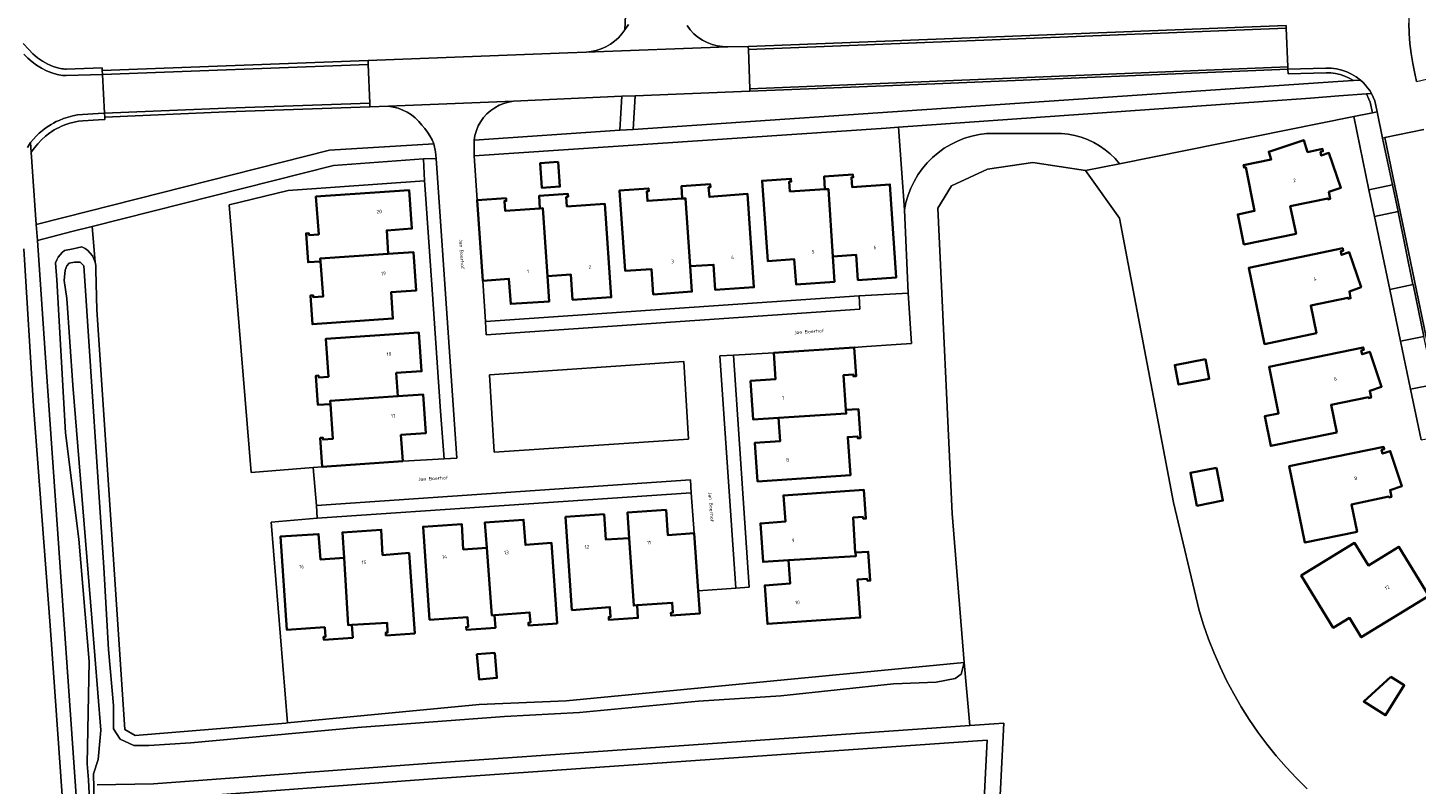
# Model space of a CAD drawing. Header units: metres. Extents: x 229229 to 231729, y 593167 to 595667.
# Tile 240 of 256: x 230621 to 230797, y 595030 to 595127. Entities that reach past the tile are written whole.
import ezdxf
from ezdxf.enums import TextEntityAlignment as Align

# ---------------------------------------------------------------- set-up
doc = ezdxf.new("R2010")
doc.units = ezdxf.units.M
for name, color, linetype, lineweight in [('B-WE-GR-GROENVOORZIENING-GV', 80, 'Continuous', 18), ('B-WE-OG-BEBOUWING-GV', 7, 'Continuous', 35), ('B-WE-OG-BEBOUWING-T18', 10, 'Continuous', 18), ('B-WE-OG-TERREIN_ERF-GV', 7, 'Continuous', 18), ('B-WE-OG-TOPOGRAFIE-T18', 10, 'Continuous', 18), ('B-WE-OG-WATER-GV', 130, 'Continuous', 18), ('B-WE-OG-WATER_SLOOT-GV', 120, 'Continuous', 18), ('B-WE-VH-VERHARDING_GESLOTEN-GV', 252, 'Continuous', 18), ('B-WE-VH-VERHARDING_HALFVERHARDING-GV', 252, 'Continuous', 18), ('B-WE-VH-VERHARDING_OPEN-GV', 252, 'Continuous', 18)]:
    doc.layers.add(name, color=color, linetype=linetype, lineweight=lineweight)
doc.styles.add('NLCS-ISO-M250-T18', font='NLCS-ISO.ttf', dxfattribs={"height": 0.45})

msp = doc.modelspace()

# ---------------------------------------------------------------- linework, layer by layer
at = {"layer": 'B-WE-GR-GROENVOORZIENING-GV'}
for points in [[(230800.184, 595145.71), (230800.65, 595156.691), (230797.691, 595156.846), (230797.575, 595154.294), (230796.755, 595137.07), (230796.404, 595129.686), (230796.323, 595128.397), (230796.301, 595127.106), (230796.34, 595125.815), (230796.439, 595124.528), (230796.598, 595123.246), (230796.816, 595121.973), (230797.093, 595120.712), (230797.309, 595119.674), (230800.383, 595120.392), (230800.131, 595121.548), (230799.231, 595125.5)], [(230787.263, 595119.677), (230789.255, 595119.808), (230788.731, 595120.122), (230788.176, 595120.379), (230787.597, 595120.575), (230787, 595120.708), (230786.392, 595120.777), (230785.781, 595120.781), (230780.941, 595120.648), (230780.924, 595121.247), (230735.976, 595119.412), (230712.455, 595118.461), (230697.836, 595117.88), (230697.612, 595113.592)], [(230670.716, 595114.141), (230670.309, 595114.619), (230669.857, 595115.054), (230669.362, 595115.441), (230668.831, 595115.776), (230668.269, 595116.055), (230667.681, 595116.276), (230667.074, 595116.437), (230666.454, 595116.535), (230664.084, 595116.47), (230645.833, 595115.814), (230630.339, 595115.157), (230630.355, 595114.845), (230629.554, 595114.802), (230627.569, 595114.689), (230627.01, 595114.625), (230626.456, 595114.524), (230625.91, 595114.385), (230625.375, 595114.21), (230624.853, 595113.999), (230624.535, 595113.851), (230624.223, 595113.691), (230623.918, 595113.518), (230623.621, 595113.332), (230623.331, 595113.135), (230622.791, 595112.719), (230622.285, 595112.263), (230621.814, 595111.77), (230621.383, 595111.243), (230620.992, 595110.684), (230621.625, 595101.481), (230625.112, 595102.373), (230658.944, 595110.951), (230672.224, 595111.734), (230671.992, 595112.256), (230671.724, 595112.76), (230671.42, 595113.243), (230671.084, 595113.705)], [(230696.133, 595117.835), (230682.356, 595117.188), (230681.731, 595117.08), (230681.122, 595116.904), (230680.537, 595116.661), (230679.981, 595116.355), (230679.464, 595115.989), (230678.99, 595115.568), (230678.566, 595115.097), (230678.197, 595114.581), (230677.887, 595114.028), (230677.64, 595113.444), (230677.46, 595112.836), (230677.349, 595112.212), (230695.914, 595113.477)], [(230789.307, 595115.217), (230791.686, 595115.695), (230791.406, 595117.047), (230791.246, 595117.445), (230790.916, 595118.101), (230787.391, 595117.859), (230783.794, 595117.552), (230731.374, 595113.882), (230732.109, 595103.365), (230732.306, 595104.304), (230732.579, 595105.223), (230732.927, 595106.118), (230733.347, 595106.98), (230733.836, 595107.805), (230734.391, 595108.588), (230735.009, 595109.322), (230735.684, 595110.003), (230736.413, 595110.626), (230737.191, 595111.188), (230738.012, 595111.684), (230738.871, 595112.111), (230739.763, 595112.466), (230740.68, 595112.746), (230741.617, 595112.951), (230742.568, 595113.078), (230744.71, 595113.078), (230752.117, 595113.078), (230752.968, 595112.986), (230753.808, 595112.823), (230754.632, 595112.591), (230755.434, 595112.292), (230756.208, 595111.927), (230756.949, 595111.499), (230757.652, 595111.011), (230758.313, 595110.466), (230758.925, 595109.869), (230759.486, 595109.222)], [(230791.686, 595115.695), (230789.307, 595115.217), (230791.245, 595105.909), (230794.233, 595106.545), (230792.962, 595112.478), (230792.274, 595115.813)], [(230646.186, 595103.981), (230653.687, 595105.811), (230671.04, 595107.049), (230670.912, 595109.837), (230659.435, 595109.012), (230628.753, 595101.251), (230629.116, 595096.688), (230629.162, 595096.485), (230629.194, 595096.28), (230629.21, 595096.073), (230629.212, 595095.865), (230629.199, 595095.658), (230629.354, 595090.616), (230632.912, 595037.213), (230634.214, 595036.446), (230653.383, 595038.02), (230653.603, 595038.041), (230651.504, 595063.6), (230657.387, 595064.083), (230657.272, 595065.735), (230656.863, 595070.552), (230648.984, 595069.905)], [(230796.852, 595093.841), (230796.847, 595093.867), (230794.969, 595103.112), (230794.959, 595103.157), (230791.952, 595102.515), (230793.891, 595093.199)], [(230795.258, 595086.634), (230796.531, 595080.522), (230799.523, 595081.134), (230798.24, 595087.239)]]:
    msp.add_lwpolyline(points, close=True, dxfattribs=at)
for points in [[(230619.951, 595124.507), (230620.676, 595123.743), (230621.208, 595123.199), (230621.791, 595122.71), (230622.418, 595122.28), (230623.086, 595121.915), (230623.785, 595121.616), (230624.511, 595121.388), (230624.696, 595121.344), (230624.882, 595121.311), (230625.071, 595121.288), (230625.26, 595121.276), (230625.45, 595121.274), (230630.008, 595121.425), (230630.016, 595121.088), (230663.854, 595122.369), (230689.295, 595123.354), (230691.609, 595123.434), (230692.262, 595123.5), (230692.904, 595123.635), (230693.528, 595123.837), (230694.128, 595124.103), (230694.696, 595124.431), (230695.226, 595124.817), (230695.713, 595125.256), (230696.151, 595125.745), (230696.535, 595126.277), (230696.743, 595130.933)], [(230704.46, 595126.806), (230704.865, 595126.266), (230705.327, 595125.775), (230705.841, 595125.338), (230706.401, 595124.961), (230706.999, 595124.648), (230707.629, 595124.404), (230708.281, 595124.232), (230708.949, 595124.133), (230709.623, 595124.109), (230712.248, 595124.166), (230780.7, 595126.836)], [(230629.317, 595009.08), (230628.291, 595030.773), (230628.104, 595032.808), (230628.343, 595045.873), (230627.054, 595061.413), (230625.354, 595074.949), (230624.258, 595094.426), (230624.084, 595096.615), (230624.235, 595096.974), (230624.428, 595097.313), (230624.659, 595097.626), (230624.927, 595097.91), (230625.226, 595098.159), (230626.335, 595098.391), (230627.443, 595098.623), (230627.834, 595098.42), (230628.19, 595098.16), (230628.503, 595097.849), (230628.765, 595097.494), (230628.971, 595097.105), (230629.116, 595096.688), (230628.753, 595101.251), (230626.161, 595100.586), (230621.765, 595099.45), (230622.711, 595085.76), (230628.119, 595008.776)]]:
    msp.add_lwpolyline(points, dxfattribs=at)
at = {"layer": 'B-WE-OG-BEBOUWING-GV'}
for points in [[(230781.97, 595100.299), (230781.233, 595103.815), (230785.996, 595104.803), (230786.02, 595104.685), (230786.324, 595104.76), (230786.146, 595105.632), (230787.654, 595106.135), (230786.148, 595110.589), (230785.171, 595110.263), (230785.079, 595110.734), (230785.393, 595110.805), (230785.333, 595111.117), (230783.437, 595110.704), (230782.949, 595112.228), (230778.478, 595110.757), (230778.804, 595109.78), (230775.279, 595109.047), (230775.343, 595108.733), (230775.559, 595108.777), (230776.694, 595103.211), (230774.548, 595102.773), (230775.33, 595098.943)], [(230688.061, 595109.448), (230685.762, 595109.296), (230685.97, 595106.161), (230688.269, 595106.313)], [(230722.006, 595105.998), (230722.446, 595106.001), (230723.008, 595097.415), (230725.981, 595097.62), (230726.202, 595094.408), (230731.07, 595094.739), (230730.267, 595106.586), (230725.448, 595106.257), (230725.365, 595107.479), (230725.603, 595107.495), (230725.574, 595107.842), (230721.902, 595107.592)], [(230704.851, 595096.167), (230704.265, 595104.803), (230703.841, 595104.787), (230699.419, 595104.487), (230699.336, 595105.709), (230699.575, 595105.725), (230699.551, 595106.073), (230695.872, 595105.82), (230696.577, 595095.57), (230699.925, 595095.803), (230700.148, 595092.595), (230705.073, 595092.937)], [(230703.841, 595104.787), (230704.265, 595104.803), (230704.851, 595096.167), (230707.824, 595096.371), (230708.045, 595093.159), (230712.973, 595093.498), (230712.156, 595105.37), (230707.296, 595105), (230707.201, 595106.237), (230707.443, 595106.256), (230707.416, 595106.608), (230703.734, 595106.357)], [(230722.006, 595105.998), (230717.545, 595105.706), (230717.464, 595106.939), (230717.705, 595106.955), (230717.682, 595107.306), (230714.011, 595107.055), (230714.75, 595096.816), (230718.097, 595097.057), (230718.328, 595093.85), (230723.229, 595094.203), (230723.008, 595097.415), (230722.446, 595106.001)], [(230666.431, 595097.761), (230666.226, 595100.743), (230669.428, 595100.964), (230669.093, 595105.844), (230657.226, 595105.05), (230657.569, 595100.23), (230656.334, 595100.142), (230656.317, 595100.381), (230655.968, 595100.356), (230656.219, 595096.685), (230657.805, 595096.794), (230657.774, 595097.166)], [(230686.698, 595094.913), (230686.109, 595103.545), (230685.734, 595103.542), (230681.293, 595103.239), (230681.209, 595104.47), (230681.449, 595104.486), (230681.425, 595104.836), (230677.736, 595104.585), (230678.443, 595094.328), (230681.774, 595094.58), (230682.016, 595091.369), (230686.914, 595091.701)], [(230686.698, 595094.913), (230689.671, 595095.114), (230689.888, 595091.901), (230694.807, 595092.234), (230694.004, 595104.107), (230689.164, 595103.779), (230689.081, 595105.007), (230689.321, 595105.023), (230689.297, 595105.372), (230685.626, 595105.122), (230685.734, 595103.542), (230686.109, 595103.545)], [(230657.805, 595096.794), (230658.121, 595092.315), (230656.88, 595092.228), (230656.863, 595092.47), (230656.51, 595092.445), (230656.761, 595088.783), (230667.015, 595089.508), (230666.778, 595092.853), (230669.971, 595093.072), (230669.633, 595097.981), (230666.431, 595097.761), (230657.774, 595097.166)], [(230784.563, 595087.637), (230783.834, 595091.156), (230788.575, 595092.151), (230788.6, 595092.033), (230788.909, 595092.098), (230788.748, 595092.973), (230790.246, 595093.507), (230788.739, 595097.959), (230787.769, 595097.613), (230787.656, 595098.079), (230787.978, 595098.148), (230787.914, 595098.459), (230775.933, 595095.962), (230777.954, 595086.263)], [(230659.071, 595078.633), (230659.031, 595079.045), (230667.647, 595079.621), (230667.442, 595082.584), (230670.675, 595082.806), (230670.335, 595087.735), (230658.463, 595086.916), (230658.809, 595082.113), (230657.579, 595082.024), (230657.561, 595082.262), (230657.214, 595082.237), (230657.471, 595078.526)], [(230724.654, 595077.872), (230724.375, 595082.32), (230725.619, 595082.398), (230725.634, 595082.159), (230725.983, 595082.182), (230725.733, 595085.848), (230715.489, 595085.144), (230715.721, 595081.8), (230712.537, 595081.579), (230712.878, 595076.661), (230716.11, 595076.885), (230724.718, 595077.425)], [(230787.134, 595075.001), (230786.427, 595078.512), (230791.181, 595079.504), (230791.205, 595079.387), (230791.512, 595079.454), (230791.339, 595080.327), (230792.845, 595080.836), (230791.346, 595085.285), (230790.362, 595084.979), (230790.263, 595085.449), (230790.586, 595085.521), (230790.521, 595085.829), (230778.528, 595083.348), (230779.732, 595077.443), (230777.972, 595077.084), (230778.746, 595073.291)], [(230770.449, 595084.338), (230766.532, 595083.597), (230767.004, 595081.105), (230770.921, 595081.846)], [(230668.262, 595071.366), (230668.035, 595074.709), (230671.218, 595074.925), (230670.88, 595079.843), (230667.647, 595079.621), (230659.031, 595079.045), (230659.071, 595078.633), (230659.368, 595074.192), (230658.128, 595074.109), (230658.112, 595074.349), (230657.762, 595074.326), (230658.017, 595070.645)], [(230716.11, 595076.885), (230716.316, 595073.922), (230713.084, 595073.698), (230713.425, 595068.771), (230725.268, 595069.594), (230724.911, 595074.414), (230726.155, 595074.506), (230726.173, 595074.267), (230726.522, 595074.291), (230726.27, 595077.982), (230724.654, 595077.872), (230724.718, 595077.425)], [(230789.731, 595062.355), (230789.021, 595065.86), (230793.767, 595066.855), (230793.792, 595066.738), (230794.103, 595066.802), (230793.929, 595067.675), (230795.433, 595068.191), (230793.947, 595072.648), (230792.968, 595072.328), (230792.86, 595072.796), (230793.176, 595072.865), (230793.119, 595073.176), (230781.099, 595070.711), (230783.093, 595060.985)], [(230771.827, 595070.525), (230768.517, 595069.877), (230769.338, 595065.685), (230772.648, 595066.333)], [(230725.875, 595059.713), (230725.863, 595059.712), (230725.597, 595064.188), (230726.858, 595064.263), (230726.872, 595064.021), (230727.221, 595064.045), (230726.972, 595067.705), (230716.728, 595067.001), (230716.967, 595063.67), (230713.795, 595063.442), (230714.135, 595058.534), (230717.368, 595058.749), (230725.917, 595059.257)], [(230679.951, 595051.756), (230684.408, 595052.104), (230684.508, 595050.812), (230684.268, 595050.793), (230684.293, 595050.444), (230687.921, 595050.697), (230687.216, 595060.944), (230683.887, 595060.693), (230683.645, 595063.891), (230678.731, 595063.551), (230678.954, 595060.322), (230679.626, 595051.718)], [(230697.081, 595061.575), (230694.118, 595061.37), (230693.895, 595064.602), (230688.997, 595064.262), (230689.801, 595052.41), (230694.627, 595052.78), (230694.723, 595051.523), (230694.484, 595051.505), (230694.508, 595051.156), (230698.209, 595051.412), (230698.096, 595053.03), (230697.659, 595052.97)], [(230697.081, 595061.575), (230697.659, 595052.97), (230698.096, 595053.03), (230702.561, 595053.33), (230702.645, 595052.073), (230702.404, 595052.057), (230702.429, 595051.708), (230706.06, 595051.957), (230705.859, 595054.855), (230705.35, 595062.187), (230701.998, 595061.954), (230701.776, 595065.147), (230696.858, 595064.807)], [(230660.818, 595059.069), (230657.785, 595058.859), (230657.561, 595062.085), (230652.709, 595061.756), (230653.528, 595049.884), (230658.346, 595050.22), (230658.431, 595048.993), (230658.192, 595048.976), (230658.216, 595048.627), (230661.897, 595048.884), (230661.784, 595050.51), (230661.337, 595050.476)], [(230660.818, 595059.069), (230661.337, 595050.476), (230661.784, 595050.51), (230666.269, 595050.781), (230666.344, 595049.542), (230666.102, 595049.527), (230666.127, 595049.178), (230669.788, 595049.433), (230669.075, 595059.669), (230665.706, 595059.406), (230665.524, 595062.637), (230660.594, 595062.296)], [(230678.954, 595060.322), (230675.971, 595060.116), (230675.774, 595063.346), (230670.846, 595063.005), (230671.676, 595051.173), (230676.489, 595051.511), (230676.577, 595050.258), (230676.338, 595050.241), (230676.362, 595049.892), (230680.063, 595050.149), (230679.951, 595051.756), (230679.626, 595051.718)], [(230798.881, 595054.2), (230795.056, 595060.471), (230791.172, 595058.091), (230789.418, 595060.953), (230782.625, 595056.814), (230786.704, 595050.147), (230788.758, 595051.404), (230790.271, 595048.932)], [(230725.875, 595059.713), (230725.917, 595059.257), (230717.368, 595058.749), (230717.575, 595055.766), (230714.343, 595055.542), (230714.683, 595050.643), (230726.504, 595051.445), (230726.155, 595056.278), (230727.393, 595056.367), (230727.411, 595056.128), (230727.76, 595056.153), (230727.509, 595059.824)], [(230679.994, 595046.973), (230677.714, 595046.784), (230677.979, 595043.58), (230680.259, 595043.769)], [(230794.009, 595043.909), (230790.57, 595040.761), (230793.367, 595039.02), (230795.739, 595042.832)]]:
    msp.add_lwpolyline(points, close=True, dxfattribs=at)
at = {"layer": 'B-WE-OG-TERREIN_ERF-GV'}
for points in [[(230797.874, 595074.073), (230796.531, 595080.522), (230795.258, 595086.634), (230793.891, 595093.199), (230791.952, 595102.515), (230791.245, 595105.909), (230789.307, 595115.217), (230759.486, 595109.222), (230755.164, 595108.353), (230759.476, 595102.301), (230766.357, 595066.081), (230769.634, 595052.353), (230770.198, 595050.519), (230770.83, 595048.708), (230771.531, 595046.923), (230772.298, 595045.164), (230773.131, 595043.436), (230774.029, 595041.741), (230774.99, 595040.081), (230776.013, 595038.458), (230777.096, 595036.875), (230778.239, 595035.334), (230779.439, 595033.837), (230780.694, 595032.387), (230782.003, 595030.985), (230783.364, 595029.633)], [(230739.676, 594977.163), (230742.651, 595035.835), (230672.07, 595030.937), (230636.744, 595028.283)]]:
    msp.add_lwpolyline(points, dxfattribs=at)
for points in [[(230738.189, 595064.706), (230736.354, 595103.584), (230738.097, 595106.427), (230742.685, 595108.536), (230748.466, 595109.361), (230755.164, 595108.353), (230759.486, 595109.222), (230758.925, 595109.869), (230758.313, 595110.466), (230757.652, 595111.011), (230756.949, 595111.499), (230756.208, 595111.927), (230755.434, 595112.292), (230754.632, 595112.591), (230753.808, 595112.823), (230752.968, 595112.986), (230752.117, 595113.078), (230744.71, 595113.078), (230742.568, 595113.078), (230741.617, 595112.951), (230740.68, 595112.746), (230739.763, 595112.466), (230738.871, 595112.111), (230738.012, 595111.684), (230737.191, 595111.188), (230736.413, 595110.626), (230735.684, 595110.003), (230735.009, 595109.322), (230734.391, 595108.588), (230733.836, 595107.805), (230733.347, 595106.98), (230732.927, 595106.118), (230732.579, 595105.223), (230732.306, 595104.304), (230732.109, 595103.365), (230732.579, 595092.738), (230733.024, 595086.357), (230731.075, 595086.221), (230727.303, 595085.958), (230726.75, 595085.919), (230725.733, 595085.848), (230725.983, 595082.182), (230725.634, 595082.159), (230725.619, 595082.398), (230724.375, 595082.32), (230724.654, 595077.872), (230726.27, 595077.982), (230726.522, 595074.291), (230726.173, 595074.267), (230726.155, 595074.506), (230724.911, 595074.414), (230725.268, 595069.594), (230713.425, 595068.771), (230713.084, 595073.698), (230716.316, 595073.922), (230716.11, 595076.885), (230712.878, 595076.661), (230712.537, 595081.579), (230715.721, 595081.8), (230715.489, 595085.144), (230710.346, 595084.861), (230712.344, 595055.305), (230710.646, 595055.187), (230705.859, 595054.855), (230706.06, 595051.957), (230702.429, 595051.708), (230702.404, 595052.057), (230702.645, 595052.073), (230702.561, 595053.33), (230698.096, 595053.03), (230698.209, 595051.412), (230694.508, 595051.156), (230694.484, 595051.505), (230694.723, 595051.523), (230694.627, 595052.78), (230689.801, 595052.41), (230688.997, 595064.262), (230693.895, 595064.602), (230694.118, 595061.37), (230697.081, 595061.575), (230696.858, 595064.807), (230701.776, 595065.147), (230701.998, 595061.954), (230705.35, 595062.187), (230704.993, 595067.325), (230657.387, 595064.083), (230651.504, 595063.6), (230653.603, 595038.041), (230677.991, 595040.363), (230689.05, 595040.854), (230739.736, 595045.738)], [(230678.8, 595089.15), (230726.34, 595092.403), (230732.579, 595092.738), (230732.109, 595103.365), (230731.374, 595113.882), (230729.78, 595113.77), (230677.347, 595110.214), (230677.736, 595104.585), (230681.425, 595104.836), (230681.449, 595104.486), (230681.209, 595104.47), (230681.293, 595103.239), (230685.734, 595103.542), (230685.626, 595105.122), (230689.297, 595105.372), (230689.321, 595105.023), (230689.081, 595105.007), (230689.164, 595103.779), (230694.004, 595104.107), (230694.807, 595092.234), (230689.888, 595091.901), (230689.671, 595095.114), (230686.698, 595094.913), (230686.914, 595091.701), (230682.016, 595091.369), (230681.774, 595094.58), (230678.443, 595094.328)], [(230775.33, 595098.943), (230774.548, 595102.773), (230776.694, 595103.211), (230775.559, 595108.777), (230775.343, 595108.733), (230775.279, 595109.047), (230778.804, 595109.78), (230778.478, 595110.757), (230782.949, 595112.228), (230783.437, 595110.704), (230785.333, 595111.117), (230785.393, 595110.805), (230785.079, 595110.734), (230785.171, 595110.263), (230786.148, 595110.589), (230787.654, 595106.135), (230786.146, 595105.632), (230786.324, 595104.76), (230786.02, 595104.685), (230785.996, 595104.803), (230781.233, 595103.815), (230781.97, 595100.299)], [(230688.061, 595109.448), (230688.269, 595106.313), (230685.97, 595106.161), (230685.762, 595109.296)], [(230723.008, 595097.415), (230723.229, 595094.203), (230718.328, 595093.85), (230718.097, 595097.057), (230714.75, 595096.816), (230714.011, 595107.055), (230717.682, 595107.306), (230717.705, 595106.955), (230717.464, 595106.939), (230717.545, 595105.706), (230722.006, 595105.998), (230721.902, 595107.592), (230725.574, 595107.842), (230725.603, 595107.495), (230725.365, 595107.479), (230725.448, 595106.257), (230730.267, 595106.586), (230731.07, 595094.739), (230726.202, 595094.408), (230725.981, 595097.62)], [(230667.647, 595079.621), (230670.88, 595079.843), (230671.218, 595074.925), (230668.035, 595074.709), (230668.262, 595071.366), (230673.539, 595071.642), (230673.094, 595077.705), (230671.996, 595093.211), (230671.063, 595106.544), (230671.04, 595107.049), (230653.687, 595105.811), (230646.186, 595103.981), (230648.984, 595069.905), (230656.863, 595070.552), (230658.017, 595070.645), (230657.762, 595074.326), (230658.112, 595074.349), (230658.128, 595074.109), (230659.368, 595074.192), (230659.071, 595078.633), (230657.471, 595078.526), (230657.214, 595082.237), (230657.561, 595082.262), (230657.579, 595082.024), (230658.809, 595082.113), (230658.463, 595086.916), (230670.335, 595087.735), (230670.675, 595082.806), (230667.442, 595082.584)], [(230703.841, 595104.787), (230703.734, 595106.357), (230707.416, 595106.608), (230707.443, 595106.256), (230707.201, 595106.237), (230707.296, 595105), (230712.156, 595105.37), (230712.973, 595093.498), (230708.045, 595093.159), (230707.824, 595096.371), (230704.851, 595096.167), (230705.073, 595092.937), (230700.148, 595092.595), (230699.925, 595095.803), (230696.577, 595095.57), (230695.872, 595105.82), (230699.551, 595106.073), (230699.575, 595105.725), (230699.336, 595105.709), (230699.419, 595104.487)], [(230657.805, 595096.794), (230656.219, 595096.685), (230655.968, 595100.356), (230656.317, 595100.381), (230656.334, 595100.142), (230657.569, 595100.23), (230657.226, 595105.05), (230669.093, 595105.844), (230669.428, 595100.964), (230666.226, 595100.743), (230666.431, 595097.761), (230669.633, 595097.981), (230669.971, 595093.072), (230666.778, 595092.853), (230667.015, 595089.508), (230656.761, 595088.783), (230656.51, 595092.445), (230656.863, 595092.47), (230656.88, 595092.228), (230658.121, 595092.315)], [(230777.954, 595086.263), (230775.933, 595095.962), (230787.914, 595098.459), (230787.978, 595098.148), (230787.656, 595098.079), (230787.769, 595097.613), (230788.739, 595097.959), (230790.246, 595093.507), (230788.748, 595092.973), (230788.909, 595092.098), (230788.6, 595092.033), (230788.575, 595092.151), (230783.834, 595091.156), (230784.563, 595087.637)], [(230778.746, 595073.291), (230777.972, 595077.084), (230779.732, 595077.443), (230778.528, 595083.348), (230790.521, 595085.829), (230790.586, 595085.521), (230790.263, 595085.449), (230790.362, 595084.979), (230791.346, 595085.285), (230792.845, 595080.836), (230791.339, 595080.327), (230791.512, 595079.454), (230791.205, 595079.387), (230791.181, 595079.504), (230786.427, 595078.512), (230787.134, 595075.001)], [(230767.004, 595081.105), (230766.532, 595083.597), (230770.449, 595084.338), (230770.921, 595081.846)], [(230781.099, 595070.711), (230793.119, 595073.176), (230793.176, 595072.865), (230792.86, 595072.796), (230792.968, 595072.328), (230793.947, 595072.648), (230795.433, 595068.191), (230793.929, 595067.675), (230794.103, 595066.802), (230793.792, 595066.738), (230793.767, 595066.855), (230789.021, 595065.86), (230789.731, 595062.355), (230783.093, 595060.985)], [(230772.648, 595066.333), (230769.338, 595065.685), (230768.517, 595069.877), (230771.827, 595070.525)], [(230717.368, 595058.749), (230714.135, 595058.534), (230713.795, 595063.442), (230716.967, 595063.67), (230716.728, 595067.001), (230726.972, 595067.705), (230727.221, 595064.045), (230726.872, 595064.021), (230726.858, 595064.263), (230725.597, 595064.188), (230725.863, 595059.712), (230725.875, 595059.713), (230727.509, 595059.824), (230727.76, 595056.153), (230727.411, 595056.128), (230727.393, 595056.367), (230726.155, 595056.278), (230726.504, 595051.445), (230714.683, 595050.643), (230714.343, 595055.542), (230717.575, 595055.766)], [(230676.362, 595049.892), (230676.338, 595050.241), (230676.577, 595050.258), (230676.489, 595051.511), (230671.676, 595051.173), (230670.846, 595063.005), (230675.774, 595063.346), (230675.971, 595060.116), (230678.954, 595060.322), (230678.731, 595063.551), (230683.645, 595063.891), (230683.887, 595060.693), (230687.216, 595060.944), (230687.921, 595050.697), (230684.293, 595050.444), (230684.268, 595050.793), (230684.508, 595050.812), (230684.408, 595052.104), (230679.951, 595051.756), (230680.063, 595050.149)], [(230666.127, 595049.178), (230666.102, 595049.527), (230666.344, 595049.542), (230666.269, 595050.781), (230661.784, 595050.51), (230661.897, 595048.884), (230658.216, 595048.627), (230658.192, 595048.976), (230658.431, 595048.993), (230658.346, 595050.22), (230653.528, 595049.884), (230652.709, 595061.756), (230657.561, 595062.085), (230657.785, 595058.859), (230660.818, 595059.069), (230660.594, 595062.296), (230665.524, 595062.637), (230665.706, 595059.406), (230669.075, 595059.669), (230669.788, 595049.433)], [(230789.418, 595060.953), (230791.172, 595058.091), (230795.056, 595060.471), (230798.881, 595054.2), (230790.271, 595048.932), (230788.758, 595051.404), (230786.704, 595050.147), (230782.625, 595056.814)], [(230680.259, 595043.769), (230677.979, 595043.58), (230677.714, 595046.784), (230679.994, 595046.973)], [(230794.009, 595043.909), (230795.739, 595042.832), (230793.367, 595039.02), (230790.57, 595040.761)]]:
    msp.add_lwpolyline(points, close=True, dxfattribs=at)
at = {"layer": 'B-WE-OG-WATER-GV'}
for points in [[(230783.364, 595029.633), (230782.003, 595030.985), (230780.694, 595032.387), (230779.439, 595033.837), (230778.239, 595035.334), (230777.096, 595036.875), (230776.013, 595038.458), (230774.99, 595040.081), (230774.029, 595041.741), (230773.131, 595043.436), (230772.298, 595045.164), (230771.531, 595046.923), (230770.83, 595048.708), (230770.198, 595050.519), (230769.634, 595052.353), (230766.357, 595066.081), (230759.476, 595102.301), (230755.164, 595108.353), (230748.466, 595109.361), (230742.685, 595108.536), (230738.097, 595106.427), (230736.354, 595103.584), (230738.189, 595064.706), (230739.736, 595045.738), (230740.458, 595037.687), (230744.763, 595037.986), (230741.628, 594976.172)], [(230629.374, 595030.174), (230636.563, 595030.275), (230671.926, 595032.931), (230740.458, 595037.687), (230739.736, 595045.738), (230739.332, 595044.233), (230738.561, 595043.682), (230736.139, 595043.241), (230730.742, 595043.021), (230716.389, 595041.478), (230705.89, 595040.817), (230690.775, 595039.345), (230681.23, 595038.867), (230662.509, 595037.472), (230641.284, 595035.5), (230635.952, 595035.178), (230634.025, 595035.178), (230632.29, 595035.949), (230631.455, 595037.299), (230631.455, 595040.255), (230630.813, 595047.389), (230630.234, 595057.801), (230627.806, 595094.327), (230627.659, 595096.215), (230627.198, 595096.677), (230626.484, 595096.677), (230625.813, 595096.572), (230625.519, 595096.236), (230625.31, 595095.67), (230625.184, 595094.348), (230625.519, 595092.06), (230626.296, 595081.043), (230628.688, 595051.39), (230629.826, 595037.104), (230629.487, 595033.362), (230628.905, 595031.574), (230629.031, 595026.013)]]:
    msp.add_lwpolyline(points, dxfattribs=at)
at = {"layer": 'B-WE-OG-WATER_SLOOT-GV'}
for points in [[(230629.031, 595026.013), (230628.905, 595031.574), (230629.487, 595033.362), (230629.826, 595037.104), (230628.688, 595051.39), (230626.296, 595081.043), (230625.519, 595092.06), (230625.184, 595094.348), (230625.31, 595095.67), (230625.519, 595096.236), (230625.813, 595096.572), (230626.484, 595096.677), (230627.198, 595096.677), (230627.659, 595096.215), (230627.806, 595094.327), (230630.234, 595057.801), (230630.813, 595047.389), (230631.455, 595040.255), (230631.455, 595037.299), (230632.29, 595035.949), (230634.025, 595035.178), (230635.952, 595035.178), (230641.284, 595035.5), (230662.509, 595037.472), (230681.23, 595038.867), (230690.775, 595039.345), (230705.89, 595040.817), (230716.389, 595041.478), (230730.742, 595043.021), (230736.139, 595043.241), (230738.561, 595043.682), (230739.332, 595044.233), (230739.736, 595045.738), (230689.05, 595040.854), (230677.991, 595040.363), (230653.603, 595038.041), (230653.383, 595038.02), (230634.214, 595036.446), (230632.912, 595037.213), (230629.354, 595090.616), (230629.199, 595095.658), (230629.212, 595095.865), (230629.21, 595096.073), (230629.194, 595096.28), (230629.162, 595096.485), (230629.116, 595096.688), (230628.971, 595097.105), (230628.765, 595097.494), (230628.503, 595097.849), (230628.19, 595098.16), (230627.834, 595098.42), (230627.443, 595098.623), (230626.335, 595098.391), (230625.226, 595098.159), (230624.927, 595097.91), (230624.659, 595097.626), (230624.428, 595097.313), (230624.235, 595096.974), (230624.084, 595096.615), (230624.258, 595094.426), (230625.354, 595074.949), (230627.054, 595061.413), (230628.343, 595045.873), (230628.104, 595032.808), (230628.291, 595030.773), (230629.317, 595009.08)], [(230741.628, 594976.172), (230744.763, 595037.986), (230740.458, 595037.687), (230671.926, 595032.931), (230636.563, 595030.275), (230629.374, 595030.174)], [(230636.744, 595028.283), (230672.07, 595030.937), (230742.651, 595035.835), (230739.676, 594977.163)]]:
    msp.add_lwpolyline(points, dxfattribs=at)
at = {"layer": 'B-WE-VH-VERHARDING_GESLOTEN-GV'}
for points in [[(230712.248, 595124.166), (230712.263, 595123.762), (230780.714, 595126.462), (230780.7, 595126.836)], [(230780.714, 595126.462), (230712.263, 595123.762), (230712.445, 595118.744), (230780.912, 595121.548)], [(230630.312, 595115.656), (230645.812, 595116.314), (230664.069, 595116.938), (230663.873, 595121.87), (230630.035, 595120.588)], [(230780.912, 595121.537), (230780.912, 595121.548), (230712.445, 595118.744), (230712.455, 595118.461), (230735.976, 595119.412), (230780.924, 595121.247)]]:
    msp.add_lwpolyline(points, close=True, dxfattribs=at)
for points in [[(230620.505, 595111.288), (230620.907, 595111.921), (230621.253, 595112.34), (230621.622, 595112.738), (230622.014, 595113.114), (230622.427, 595113.467), (230622.859, 595113.796), (230623.176, 595114.012), (230623.501, 595114.215), (230623.834, 595114.404), (230624.174, 595114.58), (230624.522, 595114.741), (230625.095, 595114.973), (230625.683, 595115.166), (230626.282, 595115.318), (230626.89, 595115.43), (230627.505, 595115.499), (230629.508, 595115.613), (230630.312, 595115.656), (230630.035, 595120.588), (230625.413, 595120.435), (230625.187, 595120.437), (230624.962, 595120.452), (230624.739, 595120.479), (230624.517, 595120.518), (230624.297, 595120.57), (230623.605, 595120.782), (230622.934, 595121.052), (230622.288, 595121.377), (230621.671, 595121.756), (230621.089, 595122.185), (230620.545, 595122.662), (230620.043, 595123.183)], [(230798.212, 595113.58), (230793.255, 595112.541), (230802.05, 595070.127)], [(230626.397, 595007.805), (230623.393, 595050.447), (230621.279, 595078.375), (230620.037, 595098.373)]]:
    msp.add_lwpolyline(points, dxfattribs=at)
at = {"layer": 'B-WE-VH-VERHARDING_HALFVERHARDING-GV'}
msp.add_lwpolyline([(230620.043, 595123.183), (230620.545, 595122.662), (230621.089, 595122.185), (230621.671, 595121.756), (230622.288, 595121.377), (230622.934, 595121.052), (230623.605, 595120.782), (230624.297, 595120.57), (230624.517, 595120.518), (230624.739, 595120.479), (230624.962, 595120.452), (230625.187, 595120.437), (230625.413, 595120.435), (230630.035, 595120.588), (230630.016, 595121.088), (230630.008, 595121.425), (230625.45, 595121.274), (230625.26, 595121.276), (230625.071, 595121.288), (230624.882, 595121.311), (230624.696, 595121.344), (230624.511, 595121.388), (230623.785, 595121.616), (230623.086, 595121.915), (230622.418, 595122.28), (230621.791, 595122.71), (230621.208, 595123.199), (230620.676, 595123.743), (230619.951, 595124.507)], dxfattribs=at)
for points in [[(230785.753, 595121.38), (230780.924, 595121.247), (230780.941, 595120.648), (230785.781, 595120.781), (230786.392, 595120.777), (230787, 595120.708), (230787.597, 595120.575), (230788.176, 595120.379), (230788.731, 595120.122), (230789.255, 595119.808), (230790.165, 595119.868), (230789.624, 595120.283), (230789.041, 595120.637), (230788.423, 595120.926), (230787.778, 595121.147), (230787.113, 595121.297), (230786.435, 595121.375)], [(230792.274, 595115.813), (230791.983, 595117.221), (230791.793, 595117.692), (230791.565, 595118.146), (230790.916, 595118.101), (230791.246, 595117.445), (230791.406, 595117.047), (230791.686, 595115.695)], [(230623.331, 595113.135), (230623.621, 595113.332), (230623.918, 595113.518), (230624.223, 595113.691), (230624.535, 595113.851), (230624.853, 595113.999), (230625.375, 595114.21), (230625.91, 595114.385), (230626.456, 595114.524), (230627.01, 595114.625), (230627.569, 595114.689), (230629.554, 595114.802), (230630.355, 595114.845), (230630.339, 595115.157), (230630.312, 595115.656), (230629.508, 595115.613), (230627.505, 595115.499), (230626.89, 595115.43), (230626.282, 595115.318), (230625.683, 595115.166), (230625.095, 595114.973), (230624.522, 595114.741), (230624.174, 595114.58), (230623.834, 595114.404), (230623.501, 595114.215), (230623.176, 595114.012), (230622.859, 595113.796), (230622.427, 595113.467), (230622.014, 595113.114), (230621.622, 595112.738), (230621.253, 595112.34), (230620.907, 595111.921), (230620.992, 595110.684), (230621.383, 595111.243), (230621.814, 595111.77), (230622.285, 595112.263), (230622.791, 595112.719)]]:
    msp.add_lwpolyline(points, close=True, dxfattribs=at)
at = {"layer": 'B-WE-VH-VERHARDING_OPEN-GV'}
for points in [[(230696.743, 595130.933), (230696.535, 595126.277), (230697.02, 595126.962)], [(230797.309, 595119.674), (230797.093, 595120.712), (230796.816, 595121.973), (230796.598, 595123.246), (230796.439, 595124.528), (230796.34, 595125.815), (230796.301, 595127.106)], [(230697.02, 595126.962), (230696.535, 595126.277), (230696.151, 595125.745), (230695.713, 595125.256), (230695.226, 595124.817), (230694.696, 595124.431), (230694.128, 595124.103), (230693.528, 595123.837), (230692.904, 595123.635), (230692.262, 595123.5), (230691.609, 595123.434), (230709.623, 595124.109), (230708.949, 595124.133), (230708.281, 595124.232), (230707.629, 595124.404), (230706.999, 595124.648), (230706.401, 595124.961), (230705.841, 595125.338), (230705.327, 595125.775), (230704.865, 595126.266), (230704.46, 595126.806)], [(230780.7, 595126.836), (230780.714, 595126.462), (230780.912, 595121.548), (230780.912, 595121.537), (230780.924, 595121.247), (230785.753, 595121.38), (230786.435, 595121.375), (230787.113, 595121.297), (230787.778, 595121.147), (230788.423, 595120.926), (230789.041, 595120.637), (230789.624, 595120.283), (230790.165, 595119.868), (230790.491, 595119.564), (230790.796, 595119.238), (230791.077, 595118.892), (230791.334, 595118.527), (230791.565, 595118.146), (230791.793, 595117.692), (230791.983, 595117.221), (230792.274, 595115.813), (230792.962, 595112.478), (230793.255, 595112.541), (230798.212, 595113.58)], [(230628.119, 595008.776), (230622.711, 595085.76), (230621.765, 595099.45), (230621.625, 595101.481), (230620.992, 595110.684), (230620.907, 595111.921), (230620.505, 595111.288)], [(230802.05, 595070.127), (230793.255, 595112.541), (230792.962, 595112.478), (230794.233, 595106.545), (230794.959, 595103.157), (230794.969, 595103.112), (230796.847, 595093.867), (230796.852, 595093.841), (230798.24, 595087.239)], [(230620.037, 595098.373), (230621.279, 595078.375), (230623.393, 595050.447), (230626.397, 595007.805)]]:
    msp.add_lwpolyline(points, dxfattribs=at)
for points in [[(230666.454, 595116.535), (230682.356, 595117.188), (230696.133, 595117.835), (230697.836, 595117.88), (230712.455, 595118.461), (230712.445, 595118.744), (230712.263, 595123.762), (230712.248, 595124.166), (230709.623, 595124.109), (230691.609, 595123.434), (230689.295, 595123.354), (230663.854, 595122.369), (230663.873, 595121.87), (230664.069, 595116.938), (230664.084, 595116.47)], [(230663.854, 595122.369), (230630.016, 595121.088), (230630.035, 595120.588), (230663.873, 595121.87)], [(230783.794, 595117.552), (230787.391, 595117.859), (230790.916, 595118.101), (230791.565, 595118.146), (230791.334, 595118.527), (230791.077, 595118.892), (230790.796, 595119.238), (230790.491, 595119.564), (230790.165, 595119.868), (230789.255, 595119.808), (230787.263, 595119.677), (230697.612, 595113.592), (230695.914, 595113.477), (230677.349, 595112.212), (230677.347, 595110.214), (230729.78, 595113.77), (230731.374, 595113.882)], [(230645.812, 595116.314), (230630.312, 595115.656), (230630.339, 595115.157), (230645.833, 595115.814), (230664.084, 595116.47), (230664.069, 595116.938)], [(230732.579, 595092.738), (230726.34, 595092.403), (230726.423, 595090.691), (230678.901, 595087.452), (230678.8, 595089.15), (230678.443, 595094.328), (230677.736, 595104.585), (230677.347, 595110.214), (230677.349, 595112.212), (230677.46, 595112.836), (230677.64, 595113.444), (230677.887, 595114.028), (230678.197, 595114.581), (230678.566, 595115.097), (230678.99, 595115.568), (230679.464, 595115.989), (230679.981, 595116.355), (230680.537, 595116.661), (230681.122, 595116.904), (230681.731, 595117.08), (230682.356, 595117.188), (230666.454, 595116.535), (230667.074, 595116.437), (230667.681, 595116.276), (230668.269, 595116.055), (230668.831, 595115.776), (230669.362, 595115.441), (230669.857, 595115.054), (230670.309, 595114.619), (230670.716, 595114.141), (230671.084, 595113.705), (230671.42, 595113.243), (230671.724, 595112.76), (230671.992, 595112.256), (230672.224, 595111.734), (230672.425, 595110.735), (230672.509, 595109.886), (230675.166, 595071.727), (230673.539, 595071.642), (230668.262, 595071.366), (230658.017, 595070.645), (230656.863, 595070.552), (230657.272, 595065.735), (230704.887, 595068.989), (230704.993, 595067.325), (230705.35, 595062.187), (230705.859, 595054.855), (230710.646, 595055.187), (230708.639, 595084.767), (230710.346, 595084.861), (230715.489, 595085.144), (230725.733, 595085.848), (230726.75, 595085.919), (230727.303, 595085.958), (230731.075, 595086.221), (230733.024, 595086.357)], [(230695.914, 595113.477), (230697.612, 595113.592), (230697.836, 595117.88), (230696.133, 595117.835)], [(230672.224, 595111.734), (230658.944, 595110.951), (230625.112, 595102.373), (230621.625, 595101.481), (230621.765, 595099.45), (230626.161, 595100.586), (230628.753, 595101.251), (230659.435, 595109.012), (230670.912, 595109.837), (230672.509, 595109.886), (230672.425, 595110.735)], [(230672.509, 595109.886), (230670.912, 595109.837), (230671.04, 595107.049), (230671.063, 595106.544), (230671.996, 595093.211), (230673.094, 595077.705), (230673.539, 595071.642), (230675.166, 595071.727)], [(230794.233, 595106.545), (230791.245, 595105.909), (230791.952, 595102.515), (230794.959, 595103.157)], [(230798.24, 595087.239), (230796.852, 595093.841), (230793.891, 595093.199), (230795.258, 595086.634)], [(230726.34, 595092.403), (230678.8, 595089.15), (230678.901, 595087.452), (230726.423, 595090.691)], [(230710.346, 595084.861), (230708.639, 595084.767), (230710.646, 595055.187), (230712.344, 595055.305)], [(230679.319, 595082.354), (230679.905, 595072.489), (230704.635, 595074.177), (230704.05, 595084.041)], [(230704.05, 595084.041), (230704.635, 595074.177), (230679.905, 595072.489), (230679.319, 595082.354)], [(230799.523, 595081.134), (230796.531, 595080.522), (230797.874, 595074.073), (230800.797, 595074.633)], [(230704.993, 595067.325), (230704.887, 595068.989), (230657.272, 595065.735), (230657.387, 595064.083)]]:
    msp.add_lwpolyline(points, close=True, dxfattribs=at)

# ---------------------------------------------------------------- texts
at = {"layer": 'B-WE-OG-BEBOUWING-T18', "style": 'NLCS-ISO-M250-T18'}
for s, rotation, p in [('2', 11.5, (230781.763, 595107.107)), ('20', 3.8, (230665.27, 595103.13)), ('6', 3.8, (230728.365, 595098.564)), ('3', 3.9, (230702.614, 595096.776)), ('4', 3.9, (230710.234, 595097.319)), ('5', 4.1, (230720.491, 595098.016)), ('19', 3.9, (230665.811, 595095.252)), ('1', 3.8, (230684.194, 595095.526)), ('2', 3.8, (230692.077, 595096.058)), ('4', 11.7, (230784.393, 595094.537)), ('18', 3.9, (230666.514, 595084.995)), ('6', 11.5, (230786.962, 595081.837)), ('7', 3.9, (230716.698, 595079.397)), ('17', 3.9, (230667.058, 595077.11)), ('8', 3.9, (230717.245, 595071.511)), ('8', 11.5, (230789.551, 595069.179)), ('13', 3.9, (230681.464, 595059.731)), ('12', 3.9, (230691.723, 595060.442)), ('11', 3.9, (230699.593, 595060.987)), ('9', 3.4, (230717.955, 595061.264)), ('16', 3.8, (230655.406, 595057.93)), ('15', 3.9, (230663.335, 595058.476)), ('14', 3.9, (230673.586, 595059.185)), ('12', 31.3, (230793.554, 595055.253)), ('10', 3.8, (230718.503, 595053.369))]:
    msp.add_text(s, height=0.45, rotation=rotation, dxfattribs=at).set_placement(p, align=Align.MIDDLE)
at = {"layer": 'B-WE-OG-TOPOGRAFIE-T18', "style": 'NLCS-ISO-M250-T18'}
for rotation, p in [(274, (230675.785, 595097.689)), (4, (230720.012, 595087.854)), (3.4, (230672.156, 595069.162)), (274, (230707.532, 595065.513))]:
    msp.add_text('Jan Boerhof', height=0.45, rotation=rotation, dxfattribs=at).set_placement(p, align=Align.MIDDLE)

doc.saveas('drawing.dxf')
